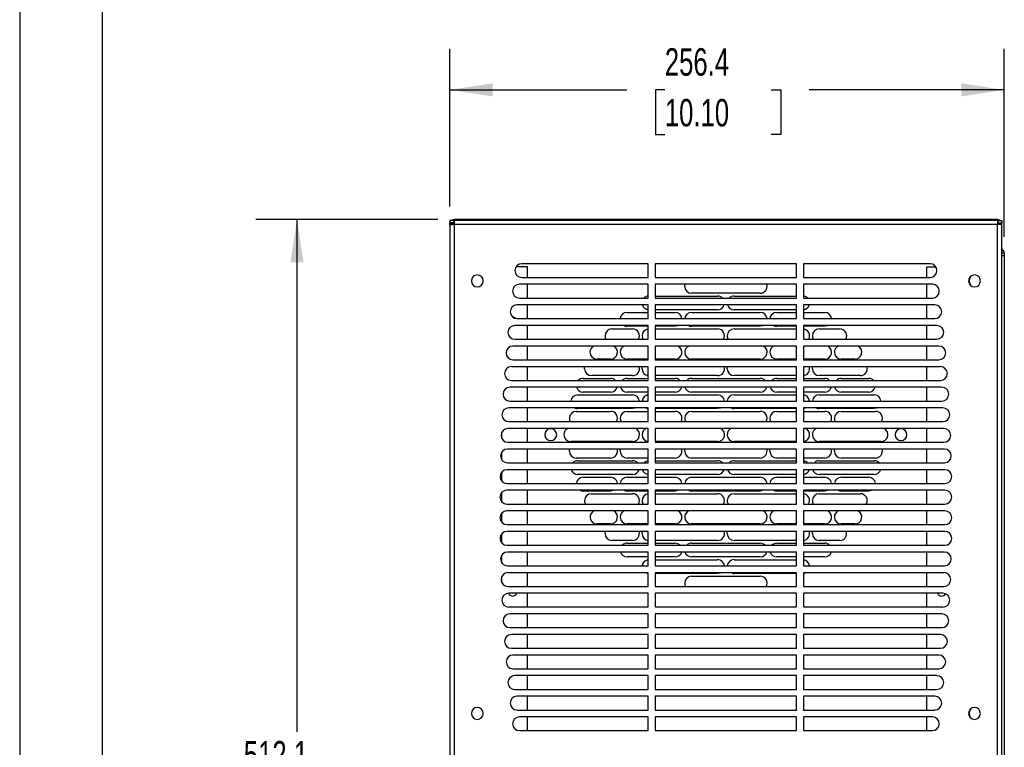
# Model space of a CAD drawing. Header units: millimetres. Extents: x 0 to 1676, y 0 to 1295.
# Tile 2 of 10: x 0 to 455, y 489 to 826. Entities that reach past the tile are written whole.
import ezdxf

# ---------------------------------------------------------------- set-up
doc = ezdxf.new("R2010")
doc.units = ezdxf.units.MM
doc.header["$LTSCALE"] = 6
doc.layers.add('DIMENSIONS', color=140, linetype='Continuous', lineweight=25)
doc.layers.add('TEXT', color=140, linetype='Continuous', lineweight=25)
doc.styles.add('SLDTEXTSTYLE0', font='TXT', dxfattribs={"width": 0.7})
doc.dimstyles.new('SLDDIMSTYLE1', dxfattribs={"dimtxt": 12.948047, "dimasz": 19.812, "dimexe": 0, "dimexo": 0.0625, "dimgap": 3.237012, "dimtad": 0, "dimtih": 1, "dimtoh": 1, "dimdec": 1, "dimrnd": 1e-09, "dimzin": 12, "dimdsep": 46, "dimtxsty": 'SLDTEXTSTYLE0', "dimsah": 1, "dimcen": 0.09, "dimadec": 0, "dimazin": 3, "dimtfac": 1, "dimtdec": 1, "dimtofl": 0, "dimtmove": 0, "dimatfit": 3, "dimfxl": 0, "dimfrac": 2, "dimtolj": 1, "dimtzin": 12, "dimarcsym": 0})

# ---------------------------------------------------------------- blocks, each defined once
blk = doc.blocks.new('_D_16')
at = {"layer": 'DIMENSIONS'}
for p, q in [((193.36, 733.29), (109.24, 733.29)), ((128.29, 733.29), (128.29, 496.41)), ((103.67, 472.93), (99.32, 472.93)), ((99.32, 472.93), (99.32, 452.35)), ((152.91, 472.93), (157.26, 472.93)), ((157.26, 472.93), (157.26, 452.35)), ((99.32, 452.35), (103.67, 452.35)), ((157.26, 452.35), (152.91, 452.35)), ((128.29, 221.23), (128.29, 449.45)), ((191.42, 221.23), (109.24, 221.23))]:
    blk.add_line(p, q, dxfattribs=at)
for points in [[(128.29, 733.29), (125.24, 713.48), (131.34, 713.48)], [(128.29, 221.23), (131.34, 241.04), (125.24, 241.04)]]:
    blk.add_solid(points, dxfattribs=at)
at = {"layer": 'DIMENSIONS', "char_height": 12.7, "attachment_point": 1, "style": 'SLDTEXTSTYLE0'}
for s, insert in [('512.1', (103.67, 492.2)), ('20.16', (103.67, 468.72))]:
    blk.add_mtext(s, dxfattribs=dict(at, insert=insert))
blk = doc.blocks.new('_D_17')
at = {"layer": 'DIMENSIONS'}
for p, q in [((199.05, 739.32), (199.05, 812.34)), ((455.47, 725.35), (455.47, 812.34)), ((199.05, 793.29), (280.88, 793.29)), ((298.43, 793.29), (294.08, 793.29)), ((294.08, 793.29), (294.08, 772.72)), ((347.68, 793.29), (352.03, 793.29)), ((352.03, 793.29), (352.03, 772.72)), ((455.47, 793.29), (365.22, 793.29)), ((294.08, 772.72), (298.43, 772.72)), ((352.03, 772.72), (347.68, 772.72))]:
    blk.add_line(p, q, dxfattribs=at)
for points in [[(199.05, 793.29), (218.86, 790.25), (218.86, 796.34)], [(455.47, 793.29), (435.66, 796.34), (435.66, 790.25)]]:
    blk.add_solid(points, dxfattribs=at)
at = {"layer": 'DIMENSIONS', "char_height": 12.7, "attachment_point": 1, "style": 'SLDTEXTSTYLE0'}
for s, insert in [('256.4', (298.43, 812.56)), ('10.10', (298.43, 789.09))]:
    blk.add_mtext(s, dxfattribs=dict(at, insert=insert))

msp = doc.modelspace()

# ---------------------------------------------------------------- linework, layer by layer
at = {"color": 7, "linetype": 'Continuous'}
msp.add_line((0.01, 1295.42), (0.01, 0.02), dxfattribs=at)
for p, q in [((452.39, 733.29), (200.98, 733.29)), ((200.98, 732.94), (200.98, 733.29)), ((452.39, 733.29), (452.39, 732.94)), ((199.05, 732.94), (199.05, 731.8)), ((200.9, 732.94), (199.05, 732.94)), ((200.9, 731.8), (199.05, 731.8)), ((200.19, 731.7), (199.05, 731.7)), ((199.05, 731.09), (199.05, 731.7)), ((199.05, 731.09), (199.05, 226.79)), ((199.05, 731.09), (200.19, 731.09)), ((200.19, 731.09), (200.19, 731.7)), ((200.98, 731.36), (200.19, 731.36)), ((200.98, 731.09), (200.19, 731.09)), ((452.48, 732.94), (200.9, 732.94)), ((200.9, 732.94), (200.9, 731.8)), ((452.4, 731.01), (200.98, 731.01)), ((200.98, 731.01), (200.98, 475.38)), ((453.19, 731.09), (452.4, 731.09)), ((452.4, 475.38), (452.4, 731.01)), ((452.42, 731.36), (453.19, 731.36)), ((452.48, 732.94), (452.48, 731.8)), ((452.48, 732.94), (454.33, 732.94)), ((452.48, 731.8), (454.33, 731.8)), ((453.19, 731.7), (454.33, 731.7)), ((453.19, 731.09), (453.19, 731.7)), ((454.33, 731.09), (453.19, 731.09)), ((454.33, 732.94), (454.33, 731.8)), ((454.33, 731.09), (454.33, 731.7)), ((454.33, 226.79), (454.33, 731.09)), ((199.04, 717.73), (199.05, 717.82)), ((199.04, 717.73), (199.04, 716.53)), ((199.04, 717.73), (199.05, 717.73)), ((199.04, 716.53), (199.04, 221.23)), ((199.04, 716.53), (199.05, 716.53)), ((454.56, 719.44), (454.33, 719.21)), ((454.91, 719.1), (454.33, 718.53)), ((455.47, 717.73), (454.33, 717.73)), ((455.47, 716.53), (454.33, 716.53)), ((454.56, 719.44), (454.91, 719.1)), ((455.47, 717.73), (455.47, 716.53)), ((455.47, 716.53), (455.47, 221.23)), ((234.89, 711.53), (229.61, 711.53)), ((290.8, 712.93), (232.25, 712.93)), ((234.89, 706.58), (234.89, 711.53)), ((290.8, 706.58), (290.8, 712.93)), ((293.97, 712.93), (293.97, 706.58)), ((359.41, 712.93), (293.97, 712.93)), ((359.41, 706.58), (359.41, 712.93)), ((421.13, 712.93), (362.58, 712.93)), ((362.58, 712.93), (362.58, 706.58)), ((419.63, 706.58), (419.63, 711.53)), ((419.63, 711.53), (423.77, 711.53)), ((232.25, 706.58), (290.8, 706.58)), ((293.97, 706.58), (359.41, 706.58)), ((362.58, 706.58), (421.13, 706.58)), ((290.8, 703.4), (231.15, 703.4)), ((234.89, 697.05), (234.89, 703.4)), ((290.8, 697.05), (290.8, 703.4)), ((293.97, 703.4), (293.97, 697.05)), ((359.41, 703.4), (293.97, 703.4)), ((359.41, 697.05), (359.41, 703.4)), ((422.23, 703.4), (362.58, 703.4)), ((362.58, 703.4), (362.58, 697.05)), ((419.63, 697.05), (419.63, 703.4)), ((231.15, 697.05), (290.8, 697.05)), ((293.97, 697.98), (322.88, 697.98)), ((293.97, 697.05), (359.41, 697.05)), ((342.56, 699.25), (310.81, 699.25)), ((330.47, 697.98), (359.41, 697.98)), ((362.58, 697.05), (422.23, 697.05)), ((290.8, 693.88), (230.05, 693.88)), ((234.89, 687.53), (234.89, 693.88)), ((290.8, 687.53), (290.8, 693.88)), ((293.97, 693.88), (293.97, 687.53)), ((359.41, 693.88), (293.97, 693.88)), ((359.41, 687.53), (359.41, 693.88)), ((423.33, 693.88), (362.58, 693.88)), ((362.58, 693.88), (362.58, 687.53)), ((419.63, 687.53), (419.63, 693.88)), ((280.97, 690.36), (290.8, 690.36)), ((322.88, 691.63), (293.97, 691.63)), ((293.97, 690.36), (303.19, 690.36)), ((310.81, 690.36), (342.56, 690.36)), ((359.41, 691.63), (330.47, 691.63)), ((350.18, 690.36), (359.41, 690.36)), ((362.58, 690.36), (372.41, 690.36)), ((228.2, 684.23), (228.68, 684.33)), ((290.8, 684.35), (229.06, 684.35)), ((230.05, 687.53), (290.8, 687.53)), ((234.89, 678), (234.89, 684.35)), ((290.8, 684.01), (280.97, 684.01)), ((290.8, 678), (290.8, 684.35)), ((293.97, 687.53), (359.41, 687.53)), ((293.97, 684.35), (293.97, 678)), ((359.41, 684.35), (293.97, 684.35)), ((303.19, 684.01), (293.97, 684.01)), ((342.56, 684.01), (310.81, 684.01)), ((359.41, 684.01), (350.18, 684.01)), ((359.41, 678), (359.41, 684.35)), ((362.58, 687.53), (423.33, 687.53)), ((424.31, 684.35), (362.58, 684.35)), ((362.58, 684.35), (362.58, 678)), ((372.41, 684.01), (362.58, 684.01)), ((419.63, 678), (419.63, 684.35)), ((273.98, 682.74), (283.51, 682.74)), ((293.97, 682.74), (322.88, 682.74)), ((330.47, 682.74), (359.41, 682.74)), ((369.87, 682.74), (379.39, 682.74)), ((290.8, 674.83), (228.2, 674.83)), ((229.06, 678), (290.8, 678)), ((234.89, 668.48), (234.89, 674.83)), ((290.8, 668.48), (290.8, 674.83)), ((293.97, 678), (359.41, 678)), ((359.41, 674.83), (293.97, 674.83)), ((293.97, 674.83), (293.97, 668.48)), ((359.41, 668.48), (359.41, 674.83)), ((362.58, 678), (424.31, 678)), ((425.18, 674.83), (362.58, 674.83)), ((362.58, 674.83), (362.58, 668.48)), ((419.63, 668.48), (419.63, 674.83)), ((290.8, 665.3), (227.44, 665.3)), ((228.2, 668.48), (290.8, 668.48)), ((234.89, 658.95), (234.89, 665.3)), ((273.35, 668.77), (267, 668.77)), ((290.8, 668.77), (280.97, 668.77)), ((290.8, 658.95), (290.8, 665.3)), ((303.19, 668.77), (293.97, 668.77)), ((293.97, 668.48), (359.41, 668.48)), ((293.97, 665.3), (293.97, 658.95)), ((359.41, 665.3), (293.97, 665.3)), ((342.56, 668.77), (310.81, 668.77)), ((359.41, 668.77), (350.18, 668.77)), ((359.41, 658.95), (359.41, 665.3)), ((372.41, 668.77), (362.58, 668.77)), ((362.58, 668.48), (425.18, 668.48)), ((425.94, 665.3), (362.58, 665.3)), ((362.58, 665.3), (362.58, 658.95)), ((386.38, 668.77), (380.03, 668.77)), ((419.63, 658.95), (419.63, 665.3)), ((283.51, 661.15), (264.46, 661.15)), ((322.88, 661.15), (293.97, 661.15)), ((359.41, 661.15), (330.47, 661.15)), ((388.92, 661.15), (369.87, 661.15)), ((227.44, 658.95), (290.8, 658.95)), ((260.65, 659.88), (273.35, 659.88)), ((280.97, 659.88), (290.8, 659.88)), ((293.97, 659.88), (303.19, 659.88)), ((293.97, 658.95), (359.41, 658.95)), ((310.81, 659.88), (342.56, 659.88)), ((350.18, 659.88), (359.41, 659.88)), ((362.58, 659.88), (372.41, 659.88)), ((362.58, 658.95), (425.94, 658.95)), ((380.03, 659.88), (392.73, 659.88)), ((290.8, 655.78), (226.81, 655.78)), ((234.89, 649.43), (234.89, 655.78)), ((258.11, 652.26), (283.51, 652.26)), ((273.35, 653.53), (260.65, 653.53)), ((290.8, 653.53), (280.97, 653.53)), ((290.8, 649.43), (290.8, 655.78)), ((293.97, 655.78), (293.97, 649.43)), ((359.41, 655.78), (293.97, 655.78)), ((303.19, 653.53), (293.97, 653.53)), ((293.97, 652.26), (322.88, 652.26)), ((342.56, 653.53), (310.81, 653.53)), ((330.47, 652.26), (359.41, 652.26)), ((359.41, 653.53), (350.18, 653.53)), ((359.41, 649.43), (359.41, 655.78)), ((426.57, 655.78), (362.58, 655.78)), ((362.58, 655.78), (362.58, 649.43)), ((372.41, 653.53), (362.58, 653.53)), ((369.87, 652.26), (395.27, 652.26)), ((392.73, 653.53), (380.03, 653.53)), ((419.63, 649.43), (419.63, 655.78)), ((226.81, 649.43), (290.8, 649.43)), ((293.97, 649.43), (359.41, 649.43)), ((362.58, 649.43), (426.57, 649.43)), ((290.8, 646.25), (226.29, 646.25)), ((234.89, 639.9), (234.89, 646.25)), ((257.47, 644.64), (273.35, 644.64)), ((283.51, 645.91), (258.11, 645.91)), ((280.97, 644.64), (290.8, 644.64)), ((290.8, 639.9), (290.8, 646.25)), ((293.97, 646.25), (293.97, 639.9)), ((359.41, 646.25), (293.97, 646.25)), ((322.88, 645.91), (293.97, 645.91)), ((293.97, 644.64), (303.19, 644.64)), ((310.81, 644.64), (342.56, 644.64)), ((359.41, 645.91), (330.47, 645.91)), ((350.18, 644.64), (359.41, 644.64)), ((359.41, 639.9), (359.41, 646.25)), ((427.09, 646.25), (362.58, 646.25)), ((362.58, 646.25), (362.58, 639.9)), ((362.58, 644.64), (372.41, 644.64)), ((395.27, 645.91), (369.87, 645.91)), ((380.03, 644.64), (395.9, 644.64)), ((419.63, 639.9), (419.63, 646.25)), ((226.29, 639.9), (290.8, 639.9)), ((293.97, 639.9), (359.41, 639.9)), ((362.58, 639.9), (427.09, 639.9)), ((222.98, 632.27), (222.98, 634.84)), ((290.8, 636.73), (225.88, 636.73)), ((234.89, 630.38), (234.89, 636.73)), ((290.8, 630.38), (290.8, 636.73)), ((293.97, 636.73), (293.97, 630.38)), ((359.41, 636.73), (293.97, 636.73)), ((359.41, 630.38), (359.41, 636.73)), ((427.5, 636.73), (362.58, 636.73)), ((362.58, 636.73), (362.58, 630.38)), ((419.63, 630.38), (419.63, 636.73)), ((225.88, 630.38), (290.8, 630.38)), ((283.51, 630.67), (254.93, 630.67)), ((322.88, 630.67), (293.97, 630.67)), ((293.97, 630.38), (359.41, 630.38)), ((359.41, 630.67), (330.47, 630.67)), ((362.58, 630.38), (427.5, 630.38)), ((398.44, 630.67), (369.87, 630.67)), ((222.98, 622.23), (222.98, 625.83)), ((290.8, 627.2), (225.6, 627.2)), ((234.89, 620.85), (234.89, 627.2)), ((290.8, 620.85), (290.8, 627.2)), ((293.97, 627.2), (293.97, 620.85)), ((359.41, 627.2), (293.97, 627.2)), ((359.41, 620.85), (359.41, 627.2)), ((427.78, 627.2), (362.58, 627.2)), ((362.58, 627.2), (362.58, 620.85)), ((419.63, 620.85), (419.63, 627.2)), ((225.6, 620.85), (290.8, 620.85)), ((273.35, 623.05), (257.47, 623.05)), ((258.11, 621.78), (283.51, 621.78)), ((290.8, 623.05), (280.97, 623.05)), ((303.19, 623.05), (293.97, 623.05)), ((293.97, 621.78), (322.88, 621.78)), ((293.97, 620.85), (359.41, 620.85)), ((342.56, 623.05), (310.81, 623.05)), ((330.47, 621.78), (359.41, 621.78)), ((359.41, 623.05), (350.18, 623.05)), ((372.41, 623.05), (362.58, 623.05)), ((362.58, 620.85), (427.78, 620.85)), ((369.87, 621.78), (395.27, 621.78)), ((395.9, 623.05), (380.03, 623.05)), ((222.98, 612.47), (222.98, 616.53)), ((290.8, 617.68), (225.42, 617.68)), ((234.89, 611.33), (234.89, 617.68)), ((283.51, 615.43), (258.11, 615.43)), ((290.8, 611.33), (290.8, 617.68)), ((293.97, 617.68), (293.97, 611.33)), ((359.41, 617.68), (293.97, 617.68)), ((322.88, 615.43), (293.97, 615.43)), ((359.41, 615.43), (330.47, 615.43)), ((359.41, 611.33), (359.41, 617.68)), ((427.96, 617.68), (362.58, 617.68)), ((362.58, 617.68), (362.58, 611.33)), ((395.27, 615.43), (369.87, 615.43)), ((419.63, 611.33), (419.63, 617.68)), ((225.42, 611.33), (290.8, 611.33)), ((260.65, 614.16), (273.35, 614.16)), ((280.97, 614.16), (290.8, 614.16)), ((293.97, 614.16), (303.19, 614.16)), ((293.97, 611.33), (359.41, 611.33)), ((310.81, 614.16), (342.56, 614.16)), ((350.18, 614.16), (359.41, 614.16)), ((362.58, 614.16), (372.41, 614.16)), ((362.58, 611.33), (427.96, 611.33)), ((380.03, 614.16), (392.73, 614.16)), ((222.98, 602.88), (222.98, 607.07)), ((290.8, 608.15), (225.36, 608.15)), ((234.89, 601.8), (234.89, 608.15)), ((273.35, 607.81), (260.65, 607.81)), ((264.46, 606.54), (283.51, 606.54)), ((290.8, 607.81), (280.97, 607.81)), ((290.8, 601.8), (290.8, 608.15)), ((359.41, 608.15), (293.97, 608.15)), ((293.97, 608.15), (293.97, 601.8)), ((303.19, 607.81), (293.97, 607.81)), ((293.97, 606.54), (322.88, 606.54)), ((342.56, 607.81), (310.81, 607.81)), ((330.47, 606.54), (359.41, 606.54)), ((359.41, 607.81), (350.18, 607.81)), ((359.41, 601.8), (359.41, 608.15)), ((362.58, 608.15), (362.58, 601.8)), ((428.01, 608.15), (362.58, 608.15)), ((372.41, 607.81), (362.58, 607.81)), ((369.87, 606.54), (388.92, 606.54)), ((392.73, 607.81), (380.03, 607.81)), ((419.63, 601.8), (419.63, 608.15)), ((225.36, 601.8), (290.8, 601.8)), ((293.97, 601.8), (359.41, 601.8)), ((362.58, 601.8), (428.01, 601.8)), ((222.98, 593.35), (222.98, 597.55)), ((290.8, 598.63), (225.36, 598.63)), ((234.89, 592.28), (234.89, 598.63)), ((290.8, 592.28), (290.8, 598.63)), ((359.41, 598.63), (293.97, 598.63)), ((293.97, 598.63), (293.97, 592.28)), ((359.41, 592.28), (359.41, 598.63)), ((362.58, 598.63), (362.58, 592.28)), ((428.01, 598.63), (362.58, 598.63)), ((419.63, 592.28), (419.63, 598.63)), ((225.36, 592.28), (290.8, 592.28)), ((273.35, 592.57), (267, 592.57)), ((290.8, 592.57), (280.97, 592.57)), ((303.19, 592.57), (293.97, 592.57)), ((293.97, 592.28), (359.41, 592.28)), ((342.56, 592.57), (310.81, 592.57)), ((359.41, 592.57), (350.18, 592.57)), ((372.41, 592.57), (362.58, 592.57)), ((362.58, 592.28), (428.01, 592.28)), ((386.38, 592.57), (380.03, 592.57)), ((222.98, 583.9), (222.98, 587.96)), ((290.8, 589.1), (225.42, 589.1)), ((234.89, 582.75), (234.89, 589.1)), ((290.8, 582.75), (290.8, 589.1)), ((359.41, 589.1), (293.97, 589.1)), ((293.97, 589.1), (293.97, 582.75)), ((359.41, 582.75), (359.41, 589.1)), ((362.58, 589.1), (362.58, 582.75)), ((427.96, 589.1), (362.58, 589.1)), ((419.63, 582.75), (419.63, 589.1)), ((283.51, 584.95), (273.98, 584.95)), ((280.97, 583.68), (290.8, 583.68)), ((322.88, 584.95), (293.97, 584.95)), ((293.97, 583.68), (303.19, 583.68)), ((310.81, 583.68), (342.56, 583.68)), ((359.41, 584.95), (330.47, 584.95)), ((350.18, 583.68), (359.41, 583.68)), ((362.58, 583.68), (372.41, 583.68)), ((379.39, 584.95), (369.87, 584.95)), ((225.42, 582.75), (290.8, 582.75)), ((290.8, 579.58), (225.6, 579.58)), ((234.89, 573.23), (234.89, 579.58)), ((290.8, 573.23), (290.8, 579.58)), ((293.97, 582.75), (359.41, 582.75)), ((359.41, 579.58), (293.97, 579.58)), ((293.97, 579.58), (293.97, 573.23)), ((359.41, 573.23), (359.41, 579.58)), ((362.58, 582.75), (427.96, 582.75)), ((362.58, 579.58), (362.58, 573.23)), ((427.78, 579.58), (362.58, 579.58)), ((419.63, 573.23), (419.63, 579.58)), ((222.98, 574.6), (222.98, 578.2)), ((290.8, 577.33), (280.97, 577.33)), ((303.19, 577.33), (293.97, 577.33)), ((293.97, 576.06), (322.88, 576.06)), ((342.56, 577.33), (310.81, 577.33)), ((330.47, 576.06), (359.41, 576.06)), ((359.41, 577.33), (350.18, 577.33)), ((372.41, 577.33), (362.58, 577.33)), ((225.6, 573.23), (290.8, 573.23)), ((290.8, 570.05), (225.88, 570.05)), ((234.89, 563.7), (234.89, 570.05)), ((290.8, 563.7), (290.8, 570.05)), ((293.97, 573.23), (359.41, 573.23)), ((359.41, 570.05), (293.97, 570.05)), ((293.97, 570.05), (293.97, 563.7)), ((322.88, 569.71), (293.97, 569.71)), ((359.41, 569.71), (330.47, 569.71)), ((359.41, 563.7), (359.41, 570.05)), ((362.58, 573.23), (427.78, 573.23)), ((362.58, 570.05), (362.58, 563.7)), ((427.5, 570.05), (362.58, 570.05)), ((419.63, 563.7), (419.63, 570.05)), ((222.98, 565.59), (222.98, 568.16)), ((310.81, 568.44), (342.56, 568.44)), ((225.88, 563.7), (290.8, 563.7)), ((290.8, 560.53), (226.29, 560.53)), ((234.89, 554.18), (234.89, 560.53)), ((290.8, 554.18), (290.8, 560.53)), ((293.97, 563.7), (359.41, 563.7)), ((359.41, 560.53), (293.97, 560.53)), ((293.97, 560.53), (293.97, 554.18)), ((359.41, 554.18), (359.41, 560.53)), ((362.58, 563.7), (427.5, 563.7)), ((362.58, 560.53), (362.58, 554.18)), ((427.09, 560.53), (362.58, 560.53)), ((419.63, 554.18), (419.63, 560.53)), ((428.06, 560.37), (427.96, 559.89)), ((226.29, 554.18), (290.8, 554.18)), ((293.97, 554.18), (359.41, 554.18)), ((362.58, 554.18), (427.09, 554.18)), ((290.8, 551), (226.81, 551)), ((234.89, 544.65), (234.89, 551)), ((290.8, 544.65), (290.8, 551)), ((359.41, 551), (293.97, 551)), ((293.97, 551), (293.97, 544.65)), ((359.41, 544.65), (359.41, 551)), ((362.58, 551), (362.58, 544.65)), ((426.57, 551), (362.58, 551)), ((419.63, 544.65), (419.63, 551)), ((226.81, 544.65), (290.8, 544.65)), ((293.97, 544.65), (359.41, 544.65)), ((362.58, 544.65), (426.57, 544.65)), ((290.8, 541.48), (227.44, 541.48)), ((234.89, 535.13), (234.89, 541.48)), ((290.8, 535.13), (290.8, 541.48)), ((359.41, 541.48), (293.97, 541.48)), ((293.97, 541.48), (293.97, 535.13)), ((359.41, 535.13), (359.41, 541.48)), ((362.58, 541.48), (362.58, 535.13)), ((425.94, 541.48), (362.58, 541.48)), ((419.63, 535.13), (419.63, 541.48)), ((227.44, 535.13), (290.8, 535.13)), ((293.97, 535.13), (359.41, 535.13)), ((362.58, 535.13), (425.94, 535.13)), ((290.8, 531.95), (228.2, 531.95)), ((234.89, 525.6), (234.89, 531.95)), ((290.8, 525.6), (290.8, 531.95)), ((359.41, 531.95), (293.97, 531.95)), ((293.97, 531.95), (293.97, 525.6)), ((359.41, 525.6), (359.41, 531.95)), ((362.58, 531.95), (362.58, 525.6)), ((425.18, 531.95), (362.58, 531.95)), ((419.63, 525.6), (419.63, 531.95)), ((228.2, 525.6), (290.8, 525.6)), ((293.97, 525.6), (359.41, 525.6)), ((362.58, 525.6), (425.18, 525.6)), ((290.8, 522.43), (229.06, 522.43)), ((234.89, 516.08), (234.89, 522.43)), ((290.8, 516.08), (290.8, 522.43)), ((359.41, 522.43), (293.97, 522.43)), ((293.97, 522.43), (293.97, 516.08)), ((359.41, 516.08), (359.41, 522.43)), ((362.58, 522.43), (362.58, 516.08)), ((424.31, 522.43), (362.58, 522.43)), ((419.63, 516.08), (419.63, 522.43)), ((229.06, 516.08), (290.8, 516.08)), ((293.97, 516.08), (359.41, 516.08)), ((362.58, 516.08), (424.31, 516.08)), ((290.8, 512.9), (230.05, 512.9)), ((234.89, 506.55), (234.89, 512.9)), ((290.8, 506.55), (290.8, 512.9)), ((359.41, 512.9), (293.97, 512.9)), ((293.97, 512.9), (293.97, 506.55)), ((359.41, 506.55), (359.41, 512.9)), ((362.58, 512.9), (362.58, 506.55)), ((423.33, 512.9), (362.58, 512.9)), ((419.63, 506.55), (419.63, 512.9)), ((230.05, 506.55), (290.8, 506.55)), ((293.97, 506.55), (359.41, 506.55)), ((362.58, 506.55), (423.33, 506.55)), ((290.8, 503.38), (231.15, 503.38)), ((234.89, 497.03), (234.89, 503.38)), ((290.8, 497.03), (290.8, 503.38)), ((359.41, 503.38), (293.97, 503.38)), ((293.97, 503.38), (293.97, 497.03)), ((359.41, 497.03), (359.41, 503.38)), ((362.58, 503.38), (362.58, 497.03)), ((422.23, 503.38), (362.58, 503.38)), ((419.63, 497.03), (419.63, 503.38)), ((231.15, 497.03), (290.8, 497.03)), ((293.97, 497.03), (359.41, 497.03)), ((362.58, 497.03), (422.23, 497.03))]:
    msp.add_line(p, q)
at = {"flags": 128}
for points in [[(199.1, 731.8), (199.08, 731.73), (199.08, 731.7)], [(200.98, 731.01), (200.98, 731.01)], [(452.4, 731.01), (452.4, 731.01)], [(454.3, 731.7), (454.29, 731.73), (454.28, 731.8)], [(307.64, 702.43), (307.7, 703.05), (307.79, 703.4)], [(304.62, 684.35), (304.28, 684.2), (303.19, 684.01)], [(343.99, 684.35), (343.65, 684.2), (342.56, 684.01)], [(373.84, 684.35), (373.49, 684.2), (372.41, 684.01)], [(261.28, 664.33), (261.34, 664.95), (261.43, 665.3)], [(287.95, 664.33), (288.01, 664.95), (288.1, 665.3)], [(327.29, 664.33), (327.35, 664.95), (327.45, 665.3)], [(366.69, 664.33), (366.75, 664.95), (366.84, 665.3)], [(284.94, 646.25), (284.59, 646.1), (283.51, 645.91)], [(324.31, 646.25), (323.96, 646.1), (322.88, 645.91)], [(363.65, 646.25), (363.3, 646.1), (362.58, 645.93)], [(396.7, 646.25), (396.35, 646.1), (395.27, 645.91)], [(254.3, 626.23), (254.36, 626.85), (254.45, 627.2)], [(277.79, 626.23), (277.85, 626.85), (277.94, 627.2)], [(307.64, 626.23), (307.7, 626.85), (307.79, 627.2)], [(347.01, 626.23), (347.07, 626.85), (347.16, 627.2)], [(376.85, 626.23), (376.91, 626.85), (377, 627.2)], [(274.78, 608.15), (274.43, 608), (273.35, 607.81)], [(304.62, 608.15), (304.28, 608), (303.19, 607.81)], [(343.99, 608.15), (343.65, 608), (342.56, 607.81)], [(373.84, 608.15), (373.49, 608), (372.41, 607.81)], [(394.16, 608.15), (393.81, 608), (392.73, 607.81)], [(270.81, 588.13), (270.87, 588.75), (270.96, 589.1)], [(287.95, 588.13), (288.01, 588.75), (288.1, 589.1)], [(327.29, 588.13), (327.35, 588.75), (327.45, 589.1)], [(366.69, 588.13), (366.75, 588.75), (366.84, 589.1)], [(324.31, 570.05), (323.96, 569.9), (322.88, 569.71)], [(363.65, 570.05), (363.3, 569.9), (362.58, 569.73)]]:
    msp.add_lwpolyline(points, dxfattribs=at)
for centre, radius, start, end in [((200.98, 731.36), 1.94, 90, 124.9867), ((452.39, 731.36), 1.94, 55.0133, 90), ((200.98, 731.36), 0.794, 146.0095, 180), ((452.39, 731.36), 0.794, 0, 33.9905), ((455.12, 720.01), 0.794, 184.3151, 225), ((453.54, 717.73), 1.94, 0, 45), ((232.25, 709.75), 3.18, 90, 270), ((421.13, 709.75), 3.17, 0, 90), ((211.69, 704.98), 2.75, 0, 180), ((421.13, 709.75), 3.18, 270, 0), ((441.69, 704.98), 2.75, 0, 180), ((442.83, 704.98), 3.57, 142.6732, 217.3268), ((211.69, 704.98), 2.75, 180, 0), ((231.15, 700.23), 3.18, 90, 270), ((310.81, 702.43), 3.18, 180, 270), ((342.56, 702.43), 3.18, 270, 17.9067), ((422.23, 700.23), 3.18, 0, 90), ((441.69, 704.98), 2.75, 180, 0), ((291.13, 694.81), 3.18, 95.9145, 134.9707), ((322.88, 694.81), 3.17, 45.0293, 90), ((330.47, 694.81), 3.17, 90, 134.9707), ((362.22, 694.81), 3.18, 45.0293, 83.4057), ((422.23, 700.23), 3.18, 270, 0), ((230.05, 690.7), 3.17, 90, 270), ((291.13, 694.81), 3.18, 197.0096, 264.0855), ((322.88, 694.81), 3.18, 270, 342.9904), ((330.47, 694.81), 3.17, 197.0096, 270), ((362.22, 694.81), 3.18, 276.5943, 342.9904), ((423.33, 690.7), 3.17, 0, 90), ((228.04, 686.23), 2, 42.2922, 89.4397), ((280.97, 687.19), 3.18, 90, 173.8306), ((303.19, 687.19), 3.18, 6.1694, 90), ((310.81, 687.19), 3.18, 90, 173.8306), ((342.56, 687.19), 3.18, 6.1694, 90), ((350.18, 687.19), 3.18, 90, 173.8306), ((372.41, 687.19), 3.18, 6.1694, 90), ((423.33, 690.7), 3.17, 270, 0), ((229.06, 681.18), 3.18, 90, 270), ((280.97, 687.19), 3.18, 243.1932, 270), ((310.81, 687.19), 3.18, 243.1932, 270), ((350.18, 687.19), 3.18, 243.1932, 270), ((424.31, 681.18), 3.18, 0, 90), ((273.98, 679.57), 3.17, 90, 180), ((273.98, 679.57), 3.17, 180, 209.5072), ((283.51, 679.57), 3.17, 330.4928, 90), ((291.13, 679.57), 3.18, 95.9145, 180), ((291.13, 679.57), 3.18, 180, 209.5072), ((322.88, 679.57), 3.17, 330.4928, 90), ((330.47, 679.57), 3.18, 90, 180), ((330.47, 679.57), 3.18, 180, 209.5072), ((362.22, 679.57), 3.18, 330.4928, 83.4057), ((369.87, 679.57), 3.18, 90, 180), ((369.87, 679.57), 3.18, 180, 209.5072), ((379.39, 679.57), 3.17, 330.4928, 90), ((424.31, 681.18), 3.17, 270, 0), ((228.2, 671.65), 3.18, 90, 270), ((267, 671.95), 3.18, 114.8423, 180), ((273.35, 671.95), 3.18, 270, 65.1577), ((280.97, 671.95), 3.18, 114.8423, 180), ((303.19, 671.95), 3.17, 270, 65.1577), ((310.81, 671.95), 3.18, 114.8423, 180), ((342.56, 671.95), 3.17, 270, 65.1577), ((350.18, 671.95), 3.18, 114.8423, 180), ((372.41, 671.95), 3.18, 270, 65.1577), ((380.03, 671.95), 3.18, 114.8423, 180), ((386.38, 671.95), 3.18, 270, 65.1577), ((425.18, 671.65), 3.18, 0, 90), ((267, 671.95), 3.18, 180, 270), ((280.97, 671.95), 3.17, 180, 270), ((310.81, 671.95), 3.18, 180, 270), ((350.18, 671.95), 3.18, 180, 270), ((380.03, 671.95), 3.18, 180, 270), ((425.18, 671.65), 3.18, 270, 0), ((227.44, 662.13), 3.18, 90, 270), ((283.51, 664.33), 3.18, 270, 17.9067), ((322.88, 664.33), 3.17, 270, 17.9067), ((362.22, 664.33), 3.18, 276.5943, 17.9067), ((388.92, 664.33), 3.18, 270, 17.9067), ((425.94, 662.13), 3.18, 0, 90), ((264.46, 664.33), 3.18, 180, 270), ((291.13, 664.33), 3.18, 180, 264.0855), ((330.47, 664.33), 3.18, 180, 270), ((369.87, 664.33), 3.18, 180, 270), ((425.94, 662.13), 3.17, 270, 0), ((260.65, 656.71), 3.17, 90, 134.9707), ((273.35, 656.71), 3.17, 45.0293, 90), ((280.97, 656.71), 3.17, 90, 134.9707), ((303.19, 656.71), 3.17, 45.0293, 90), ((310.81, 656.71), 3.17, 90, 134.9707), ((342.56, 656.71), 3.17, 45.0293, 90), ((350.18, 656.71), 3.17, 90, 134.9707), ((372.41, 656.71), 3.18, 45.0293, 90), ((380.03, 656.71), 3.17, 90, 134.9707), ((392.73, 656.71), 3.18, 45.0293, 90), ((226.81, 652.6), 3.18, 90, 270), ((258.11, 649.09), 3.17, 90, 173.8306), ((260.65, 656.71), 3.18, 197.0096, 270), ((273.35, 656.71), 3.18, 270, 342.9904), ((280.97, 656.71), 3.18, 197.0096, 270), ((283.51, 649.09), 3.17, 6.1694, 90), ((291.13, 649.09), 3.18, 95.9145, 173.8306), ((303.19, 656.71), 3.18, 270, 342.9904), ((310.81, 656.71), 3.18, 197.0096, 270), ((322.88, 649.09), 3.17, 6.1694, 90), ((330.47, 649.09), 3.18, 90, 173.8306), ((342.56, 656.71), 3.18, 270, 342.9904), ((350.18, 656.71), 3.18, 197.0096, 270), ((362.22, 649.09), 3.18, 6.1694, 83.4057), ((369.87, 649.09), 3.18, 90, 173.8306), ((372.41, 656.71), 3.18, 270, 342.9904), ((380.03, 656.71), 3.17, 197.0096, 270), ((392.73, 656.71), 3.17, 270, 342.9904), ((395.27, 649.09), 3.18, 6.1694, 90), ((426.57, 652.6), 3.17, 0, 90), ((426.57, 652.6), 3.18, 270, 0), ((226.29, 643.08), 3.18, 90, 270), ((257.47, 641.47), 3.18, 90, 180), ((258.11, 649.09), 3.18, 243.1932, 270), ((273.35, 641.47), 3.18, 330.4928, 90), ((280.97, 641.47), 3.18, 90, 180), ((291.13, 649.09), 3.18, 243.1932, 264.0855), ((303.19, 641.47), 3.18, 330.4928, 90), ((310.81, 641.47), 3.18, 90, 180), ((330.47, 649.09), 3.17, 243.1932, 270), ((342.56, 641.47), 3.18, 330.4928, 90), ((350.18, 641.47), 3.18, 90, 180), ((369.87, 649.09), 3.17, 243.1932, 270), ((372.41, 641.47), 3.18, 330.4928, 90), ((380.03, 641.47), 3.18, 90, 180), ((395.9, 641.47), 3.18, 330.4928, 90), ((427.09, 643.08), 3.18, 0, 90), ((427.09, 643.08), 3.17, 270, 0), ((257.47, 641.47), 3.18, 180, 209.5072), ((280.97, 641.47), 3.18, 180, 209.5072), ((310.81, 641.47), 3.18, 180, 209.5072), ((350.18, 641.47), 3.18, 180, 209.5072), ((380.03, 641.47), 3.18, 180, 209.5072), ((225.88, 633.55), 3.18, 90, 270), ((245.69, 633.85), 2.75, 0, 180), ((245.69, 633.85), 2.75, 180, 0), ((254.93, 633.85), 3.18, 114.8423, 180), ((254.93, 633.85), 3.18, 180, 270), ((283.51, 633.85), 3.18, 270, 65.1577), ((291.13, 633.85), 3.18, 114.8423, 180), ((291.13, 633.85), 3.17, 180, 264.0855), ((322.88, 633.85), 3.18, 270, 65.1577), ((330.47, 633.85), 3.18, 114.8423, 180), ((330.47, 633.85), 3.17, 180, 270), ((362.22, 633.85), 3.18, 276.5943, 65.1577), ((369.87, 633.85), 3.18, 114.8423, 180), ((369.87, 633.85), 3.17, 180, 270), ((398.44, 633.85), 3.18, 270, 65.1577), ((407.69, 633.85), 2.75, 0, 180), ((407.69, 633.85), 2.75, 180, 0), ((427.5, 633.55), 3.18, 0, 90), ((427.5, 633.55), 3.18, 270, 0), ((225.6, 624.03), 3.17, 90, 270), ((257.47, 626.23), 3.18, 180, 270), ((273.35, 626.23), 3.17, 270, 17.9067), ((280.97, 626.23), 3.18, 180, 270), ((303.19, 626.23), 3.18, 270, 17.9067), ((310.81, 626.23), 3.18, 180, 270), ((342.56, 626.23), 3.18, 270, 17.9067), ((350.18, 626.23), 3.18, 180, 270), ((372.41, 626.23), 3.18, 270, 17.9067), ((380.03, 626.23), 3.17, 180, 270), ((395.9, 626.23), 3.17, 270, 17.9067), ((427.78, 624.03), 3.17, 0, 90), ((427.78, 624.03), 3.17, 270, 0), ((258.11, 618.61), 3.18, 90, 134.9707), ((283.51, 618.61), 3.18, 45.0293, 90), ((291.13, 618.61), 3.18, 95.9145, 134.9707), ((322.88, 618.61), 3.18, 45.0293, 90), ((330.47, 618.61), 3.18, 90, 134.9707), ((362.22, 618.61), 3.18, 45.0293, 83.4057), ((369.87, 618.61), 3.18, 90, 134.9707), ((395.27, 618.61), 3.18, 45.0293, 90), ((225.42, 614.5), 3.18, 90, 270), ((258.11, 618.61), 3.18, 197.0096, 270), ((283.51, 618.61), 3.18, 270, 342.9904), ((291.13, 618.61), 3.18, 197.0096, 264.0855), ((322.88, 618.61), 3.18, 270, 342.9904), ((330.47, 618.61), 3.18, 197.0096, 270), ((362.22, 618.61), 3.18, 276.5943, 342.9904), ((369.87, 618.61), 3.18, 197.0096, 270), ((395.27, 618.61), 3.17, 270, 342.9904), ((427.96, 614.5), 3.18, 0, 90), ((260.65, 610.99), 3.18, 90, 173.8306), ((273.35, 610.99), 3.17, 6.1694, 90), ((280.97, 610.99), 3.17, 90, 173.8306), ((303.19, 610.99), 3.18, 6.1694, 90), ((310.81, 610.99), 3.18, 90, 173.8306), ((342.56, 610.99), 3.17, 6.1694, 90), ((350.18, 610.99), 3.18, 90, 173.8306), ((372.41, 610.99), 3.18, 6.1694, 90), ((380.03, 610.99), 3.18, 90, 173.8306), ((392.73, 610.99), 3.18, 6.1694, 90), ((427.96, 614.5), 3.18, 270, 0), ((225.36, 604.98), 3.18, 90, 270), ((260.65, 610.99), 3.18, 243.1932, 270), ((264.46, 603.37), 3.17, 90, 180), ((280.97, 610.99), 3.18, 243.1932, 270), ((283.51, 603.37), 3.18, 330.4928, 90), ((291.13, 603.37), 3.18, 95.9145, 180), ((310.81, 610.99), 3.18, 243.1932, 270), ((322.88, 603.37), 3.18, 330.4928, 90), ((330.47, 603.37), 3.18, 90, 180), ((350.18, 610.99), 3.18, 243.1932, 270), ((362.22, 603.37), 3.17, 330.4928, 83.4057), ((369.87, 603.37), 3.18, 90, 180), ((380.03, 610.99), 3.18, 243.1932, 270), ((388.92, 603.37), 3.17, 330.4928, 90), ((428.01, 604.98), 3.18, 0, 90), ((264.46, 603.37), 3.18, 180, 209.5072), ((291.13, 603.37), 3.18, 180, 209.5072), ((330.47, 603.37), 3.17, 180, 209.5072), ((369.87, 603.37), 3.18, 180, 209.5072), ((428.01, 604.98), 3.18, 270, 0), ((225.36, 595.45), 3.17, 90, 270), ((267, 595.75), 3.17, 114.8423, 180), ((273.35, 595.75), 3.17, 270, 65.1577), ((280.97, 595.75), 3.18, 114.8423, 180), ((303.19, 595.75), 3.18, 270, 65.1577), ((310.81, 595.75), 3.18, 114.8423, 180), ((342.56, 595.75), 3.18, 270, 65.1577), ((350.18, 595.75), 3.18, 114.8423, 180), ((372.41, 595.75), 3.17, 270, 65.1577), ((380.03, 595.75), 3.18, 114.8423, 180), ((386.38, 595.75), 3.17, 270, 65.1577), ((428.01, 595.45), 3.18, 0, 90), ((267, 595.75), 3.17, 180, 270), ((280.97, 595.75), 3.18, 180, 270), ((310.81, 595.75), 3.18, 180, 270), ((350.18, 595.75), 3.18, 180, 270), ((380.03, 595.75), 3.18, 180, 270), ((428.01, 595.45), 3.18, 270, 0), ((225.42, 585.93), 3.18, 90, 270), ((273.98, 588.13), 3.18, 180, 270), ((283.51, 588.13), 3.17, 270, 17.9067), ((291.13, 588.13), 3.18, 180, 264.0855), ((322.88, 588.13), 3.18, 270, 17.9067), ((330.47, 588.13), 3.18, 180, 270), ((362.22, 588.13), 3.18, 276.5943, 17.9067), ((369.87, 588.13), 3.18, 180, 270), ((379.39, 588.13), 3.17, 270, 17.9067), ((427.96, 585.93), 3.18, 0, 90), ((280.97, 580.51), 3.18, 90, 134.9707), ((303.19, 580.51), 3.17, 45.0293, 90), ((310.81, 580.51), 3.18, 90, 134.9707), ((342.56, 580.51), 3.17, 45.0293, 90), ((350.18, 580.51), 3.17, 90, 134.9707), ((372.41, 580.51), 3.18, 45.0293, 90), ((427.96, 585.93), 3.18, 270, 0), ((225.6, 576.4), 3.17, 90, 270), ((280.97, 580.51), 3.18, 197.0096, 270), ((303.19, 580.51), 3.18, 270, 342.9904), ((310.81, 580.51), 3.18, 197.0096, 270), ((342.56, 580.51), 3.18, 270, 342.9904), ((350.18, 580.51), 3.18, 197.0096, 270), ((372.41, 580.51), 3.18, 270, 342.9904), ((427.78, 576.4), 3.17, 0, 90), ((291.13, 572.89), 3.18, 95.9145, 173.8306), ((322.88, 572.89), 3.18, 6.1694, 90), ((330.47, 572.89), 3.18, 90, 173.8306), ((362.22, 572.89), 3.18, 6.1694, 83.4057), ((427.78, 576.4), 3.17, 270, 0), ((225.88, 566.88), 3.18, 90, 270), ((291.13, 572.89), 3.18, 243.1932, 264.0855), ((330.47, 572.89), 3.17, 243.1932, 270), ((427.5, 566.88), 3.18, 0, 90), ((310.81, 565.27), 3.17, 90, 180), ((310.81, 565.27), 3.17, 180, 209.5072), ((342.56, 565.27), 3.17, 330.4928, 90), ((427.5, 566.88), 3.17, 270, 0), ((226.29, 557.35), 3.18, 90, 270), ((228.04, 561.23), 2, 200.4955, 339.5704), ((426.47, 561.23), 2, 200.4296, 332.6991), ((427.09, 557.35), 3.17, 0, 90), ((427.09, 557.35), 3.18, 270, 0), ((226.81, 547.83), 3.18, 90, 270), ((426.57, 547.83), 3.18, 0, 90), ((426.57, 547.83), 3.17, 270, 0), ((227.44, 538.3), 3.18, 90, 270), ((425.94, 538.3), 3.18, 0, 90), ((425.94, 538.3), 3.18, 270, 0), ((228.2, 528.78), 3.17, 90, 270), ((425.18, 528.78), 3.17, 0, 90), ((425.18, 528.78), 3.17, 270, 0), ((229.06, 519.25), 3.18, 90, 270), ((424.31, 519.25), 3.17, 0, 90), ((424.31, 519.25), 3.18, 270, 0), ((230.05, 509.73), 3.17, 90, 270), ((423.33, 509.73), 3.17, 0, 90), ((211.69, 504.98), 2.75, 0, 180), ((423.33, 509.73), 3.17, 270, 0), ((441.69, 504.98), 2.75, 0, 180), ((442.83, 504.98), 3.57, 142.6732, 217.3268), ((211.69, 504.98), 2.75, 180, 0), ((231.15, 500.2), 3.18, 90, 270), ((422.23, 500.2), 3.18, 0, 90), ((441.69, 504.98), 2.75, 180, 0), ((422.23, 500.2), 3.18, 270, 0)]:
    msp.add_arc(centre, radius, start, end)
for points in [[(200.98, 731.01), (200.73, 731.02), (200.47, 731.02), (200.01, 731.04), (199.79, 731.05), (199.43, 731.06), (199.29, 731.07), (199.1, 731.08), (199.05, 731.09), (199.05, 731.09)], [(200.9, 732.94), (200.9, 732.94), (200.91, 732.89), (200.92, 732.7), (200.93, 732.56), (200.95, 732.2), (200.95, 731.98), (200.97, 731.52), (200.97, 731.26), (200.98, 731.01)], [(452.4, 731.01), (452.41, 731.26), (452.41, 731.52), (452.43, 731.98), (452.43, 732.2), (452.45, 732.56), (452.45, 732.7), (452.47, 732.89), (452.48, 732.94), (452.48, 732.94)], [(454.33, 731.09), (454.33, 731.09), (454.28, 731.08), (454.09, 731.07), (453.95, 731.06), (453.59, 731.05), (453.37, 731.04), (452.91, 731.02), (452.65, 731.02), (452.4, 731.01)]]:
    msp.add_open_spline(points, degree=3, knots=[0, 0, 0, 0, 0.25, 0.25, 0.5, 0.5, 0.75, 0.75, 1, 1, 1, 1])
at = {"layer": 'TEXT'}
msp.add_line((38.1, 1257.3), (38.1, 38.1), dxfattribs=at)

# ---------------------------------------------------------------- dimensions: what is measured, and where the dimension line sits
at = {"layer": 'DIMENSIONS'}
dim = msp.add_linear_dim(base=(455.47, 793.29), p1=(199.05, 731.7), p2=(455.47, 717.73), dimstyle='SLDDIMSTYLE1', dxfattribs=at)
dim.commit()
dim.dimension.update_dxf_attribs({"geometry": '_D_17', "text_midpoint": (323.05, 793.29), "dimtype": 160})
dim = msp.add_linear_dim(base=(128.29, 733.29), p1=(199.04, 221.23), p2=(200.98, 733.29), angle=90, dimstyle='SLDDIMSTYLE1', dxfattribs=at)
dim.commit()
dim.dimension.update_dxf_attribs({"geometry": '_D_16', "text_midpoint": (128.29, 472.93), "dimtype": 160})

doc.saveas('drawing.dxf')
